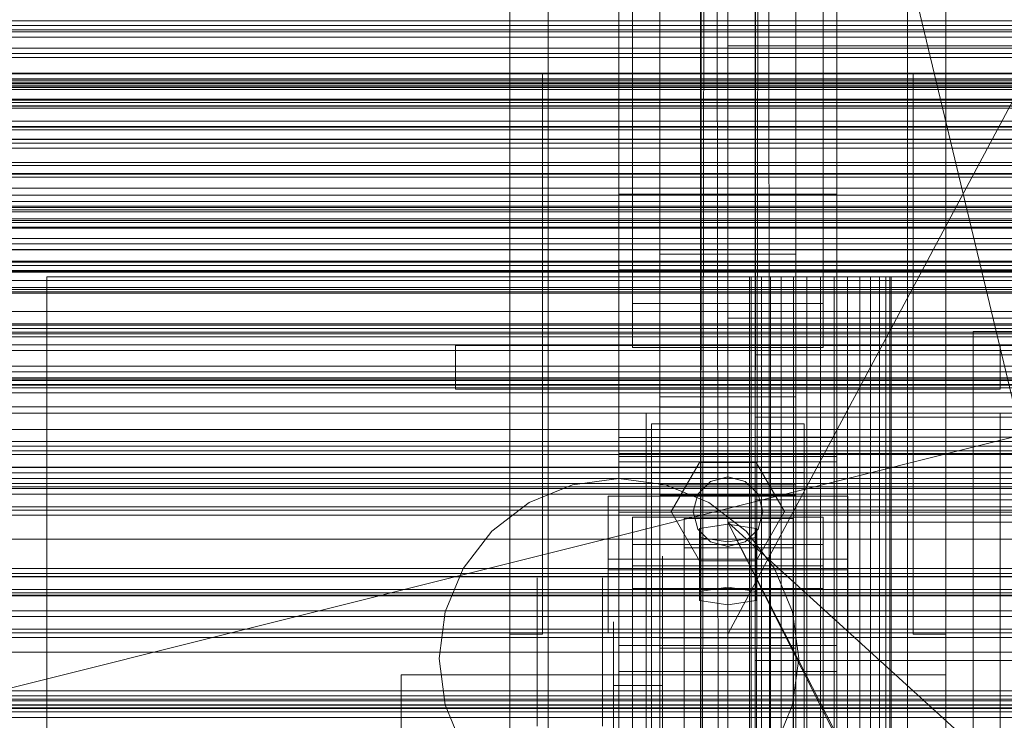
# Model space of a CAD drawing. Header units: millimetres. Extents: x -3490 to 61924, y -72580 to 6847.
# Tile 194 of 256: x -560 to -379, y -34096 to -33968. Entities that reach past the tile are written whole.
import ezdxf

# ---------------------------------------------------------------- set-up
doc = ezdxf.new("R2010")
doc.units = ezdxf.units.MM
for name, color, linetype, lineweight in [('COTAS_O', 1, 'Continuous', 0), ('COTAS_P', 1, 'Continuous', 0), ('frontal_briquetadora', 7, 'Continuous', 0), ('frontal_C01', 7, 'Continuous', 0), ('frontal_C02', 7, 'Continuous', 0), ('frontal_C03', 7, 'Continuous', 0), ('frontal_C11', 7, 'Continuous', 0), ('frontal_dosificador', 7, 'Continuous', 0), ('frontal_secador', 7, 'Continuous', 0)]:
    doc.layers.add(name, color=color, linetype=linetype, lineweight=lineweight)
doc.dimstyles.new('R19_100', dxfattribs={"dimtxt": 250, "dimasz": 150, "dimexe": 150, "dimexo": 80, "dimgap": 100, "dimtad": 1, "dimtih": 1, "dimtoh": 1, "dimdsep": 46, "dimcen": 0.09, "dimadec": 0, "dimazin": 0, "dimtfac": 1, "dimtdec": 4, "dimtofl": 0, "dimtmove": 0, "dimatfit": 3, "dimfxl": 1, "dimtolj": 1, "dimtzin": 0, "dimarcsym": 0})

# ---------------------------------------------------------------- blocks, each defined once
blk = doc.blocks.new('DIM_R29_55')
at = {"layer": 'COTAS_P'}
for p, q in [((-3300, -33120), (-3150, -33075)), ((-60, -33120), (-210, -33075)), ((-3300, -34020), (-3300, -33120)), ((-3300, -33120), (-60, -33120)), ((-3300, -33120), (-3150, -33165)), ((-60, -33120), (-210, -33165)), ((-60, -34020), (-60, -33120))]:
    blk.add_line(p, q, dxfattribs=at)
blk.add_text('3240 P', height=250, dxfattribs=at).set_placement((-1680, -33020))
blk = doc.blocks.new('DIM_R29_57')
at = {"layer": 'COTAS_O'}
for p, q in [((-1725, -33700), (-1575, -33655)), ((1725, -33700), (1575, -33655)), ((-1725, -34400), (-1725, -33700)), ((-1725, -33700), (1725, -33700)), ((-1725, -33700), (-1575, -33745)), ((1725, -33700), (1575, -33745)), ((1725, -34400), (1725, -33700))]:
    blk.add_line(p, q, dxfattribs=at)
blk.add_text('3450 O', height=250, dxfattribs=at).set_placement((0, -33600))
blk = doc.blocks.new('DIM_R29_60')
at = {"layer": 'COTAS_O'}
for p, q in [((-650, -33700), (50, -33700)), ((50, -33700), (5, -33850)), ((50, -34900), (50, -33700)), ((50, -33700), (95, -33850)), ((50, -34900), (5, -34750)), ((50, -34900), (95, -34750)), ((-650, -34900), (50, -34900))]:
    blk.add_line(p, q, dxfattribs=at)
blk.add_text('1200 O', height=250, rotation=90, dxfattribs=at).set_placement((-50, -34300))
blk = doc.blocks.new('DIM_R29_61')
at = {"layer": 'COTAS_O'}
for p, q in [((-650, -34200), (-500, -34155)), ((650, -34200), (500, -34155)), ((-650, -34900), (-650, -34200)), ((-650, -34200), (650, -34200)), ((-650, -34200), (-500, -34245)), ((650, -34200), (500, -34245)), ((650, -34900), (650, -34200))]:
    blk.add_line(p, q, dxfattribs=at)
blk.add_text('1300 O', height=250, dxfattribs=at).set_placement((0, -34100))

msp = doc.modelspace()

# ---------------------------------------------------------------- linework, layer by layer
at = {"layer": 'frontal_briquetadora'}
for p, q in [((-430, -33820), (-430, -34060)), ((-430, -34260), (-430, -33820)), ((-430, -34680), (-430, -33820)), ((-430, -33820), (-223.45, -34680)), ((-430, -33853.384), (-430, -34060)), ((-430, -34060), (-430, -33855.985)), ((-430, -33858.384), (-430, -34060)), ((-430, -33860.559), (-430, -34060)), ((-430, -33862.488), (-430, -34060)), ((-430, -33864.153), (-430, -34060)), ((-430, -33865.538), (-430, -34060)), ((-430, -33866.629), (-430, -34060)), ((-430, -33867.416), (-430, -34060)), ((-430, -33867.891), (-430, -34060)), ((-430, -33868.05), (-430, -34060)), ((-430, -34060), (-430, -34490)), ((-210, -34060), (-430, -34060)), ((-430, -34060), (-210, -34260)), ((-430, -34060), (-430, -34260)), ((-335.556, -34060), (-430, -34060)), ((-430, -34060), (-333.957, -34060)), ((-337.006, -34060), (-430, -34060)), ((-338.292, -34060), (-430, -34060)), ((-430, -34060), (-332.223, -34060)), ((-339.402, -34060), (-430, -34060)), ((-430, -34060), (-330.371, -34060)), ((-340.325, -34060), (-430, -34060)), ((-430, -34060), (-328.419, -34060)), ((-341.053, -34060), (-430, -34060)), ((-430, -34060), (-326.386, -34060)), ((-430, -34060), (-324.292, -34060)), ((-341.577, -34060), (-430, -34060)), ((-341.894, -34060), (-430, -34060)), ((-430, -34060), (-322.156, -34060)), ((-342, -34060), (-430, -34060)), ((-430, -34060), (-320, -34060)), ((-430, -34060), (-430, -34305)), ((-430, -34496), (-430, -34060)), ((-430, -34060), (-210, -34490)), ((-430, -34060), (-210, -34496)), ((-442, -34068.127), (-442, -34066.237)), ((-430, -34068.127), (-430, -34066.237)), ((-442, -34071.891), (-442, -34068.127)), ((-430, -34071.891), (-430, -34068.127)), ((-465, -34072.087), (-465, -34070.232)), ((-453, -34072.087), (-453, -34070.232)), ((-442, -34077.495), (-442, -34071.891)), ((-430, -34077.495), (-430, -34071.891)), ((-465, -34075.779), (-465, -34072.087)), ((-453, -34075.779), (-453, -34072.087)), ((-465, -34081.275), (-465, -34075.779)), ((-453, -34081.275), (-453, -34075.779)), ((-451, -34080.618), (-451, -34078.301)), ((-442, -34084.887), (-442, -34077.495)), ((-442, -34080.618), (-442, -34078.301)), ((-430, -34084.887), (-430, -34077.495)), ((-451, -34084.793), (-451, -34080.618)), ((-442, -34084.793), (-442, -34080.618)), ((-465, -34088.525), (-465, -34081.275)), ((-453, -34088.525), (-453, -34081.275)), ((-451, -34090), (-451, -34084.793)), ((-442, -34090), (-442, -34084.793)), ((-442, -34094.001), (-442, -34084.887)), ((-430, -34094.001), (-430, -34084.887)), ((-465, -34097.465), (-465, -34088.525)), ((-453, -34097.465), (-453, -34088.525)), ((-442, -34090), (-451, -34090)), ((-451, -34090), (-451, -34095.207)), ((-442, -34090), (-442, -34095.207)), ((-451, -34095.207), (-451, -34099.382)), ((-442, -34104.754), (-442, -34094.001)), ((-442, -34095.207), (-442, -34099.382)), ((-430, -34104.754), (-430, -34094.001))]:
    msp.add_line(p, q, dxfattribs=at)
at = {"layer": 'frontal_C01'}
for p, q in [((-442.5, -34010.796), (-442.5, -33407.996)), ((-417.5, -33407.996), (-417.5, -34010.796)), ((-442.5, -34036.976), (-442.5, -33434.177)), ((-417.5, -34036.976), (-417.5, -33434.177)), ((-450, -33999.812), (-450, -33676.273)), ((-410, -33676.273), (-410, -33999.812)), ((-450, -34047.96), (-450, -33724.422)), ((-410, -34047.96), (-410, -33724.422)), ((-450, -34048.905), (-450, -33725.366)), ((-410, -33725.366), (-410, -34048.905)), ((-447.5, -34019.842), (-447.5, -33740.581)), ((-412.5, -33740.581), (-412.5, -34019.842)), ((-447.5, -34027.93), (-447.5, -33748.67)), ((-412.5, -34027.93), (-412.5, -33748.67)), ((-450, -34087.423), (-450, -33763.885)), ((-410, -34087.423), (-410, -33763.885)), ((-410, -33999.812), (-450, -33999.812)), ((-450, -33999.812), (-450, -34047.96)), ((-450, -34323.351), (-450, -33999.812)), ((-410, -34047.96), (-410, -33999.812)), ((-410, -33999.812), (-410, -34323.351)), ((-417.5, -34008.896), (-442.5, -34008.896)), ((-442.5, -34008.896), (-442.5, -34038.876)), ((-442.5, -34053.174), (-442.5, -34008.896)), ((-417.5, -34038.876), (-417.5, -34008.896)), ((-417.5, -34008.896), (-417.5, -34053.174)), ((-442.5, -34036.976), (-442.5, -34010.796)), ((-442.5, -34010.796), (-417.5, -34010.796)), ((-417.5, -34010.796), (-417.5, -34036.976)), ((-450, -34024.464), (-450, -34013.679)), ((-450, -34013.679), (450, -34013.679)), ((-450, -34047.383), (-450, -34013.679)), ((-412.5, -34019.842), (-447.5, -34019.842)), ((-447.5, -34019.842), (-447.5, -34027.93)), ((-412.5, -34027.93), (-412.5, -34019.842)), ((450, -34024.464), (-450, -34024.464)), ((-450, -34024.464), (-450, -34058.168)), ((-447.5, -34027.93), (-412.5, -34027.93)), ((-417.5, -34036.976), (-442.5, -34036.976)), ((-442.5, -34038.876), (-417.5, -34038.876)), ((-442.5, -34083.154), (-442.5, -34038.876)), ((-417.5, -34083.154), (-417.5, -34038.876)), ((450, -34047.383), (-450, -34047.383)), ((-450, -34047.383), (-450, -34058.168)), ((-450, -34047.96), (-410, -34047.96)), ((-450, -34371.499), (-450, -34047.96)), ((-410, -34371.499), (-410, -34047.96)), ((-410, -34048.905), (-450, -34048.905)), ((-450, -34048.905), (-450, -34087.423)), ((-450, -34372.443), (-450, -34048.905)), ((-410, -34087.423), (-410, -34048.905)), ((-410, -34048.905), (-410, -34372.443)), ((-442.5, -34083.154), (-442.5, -34053.174)), ((-442.5, -34053.174), (-417.5, -34053.174)), ((-417.5, -34053.174), (-417.5, -34083.154)), ((-452, -34068.743), (-452, -34055.262)), ((-452, -34055.262), (-408, -34055.262)), ((-452, -34066.818), (-452, -34055.262)), ((-417.5, -34055.074), (-442.5, -34055.074)), ((-442.5, -34055.074), (-442.5, -34081.254)), ((-442.5, -34657.873), (-442.5, -34055.074)), ((-417.5, -34081.254), (-417.5, -34055.074)), ((-417.5, -34055.074), (-417.5, -34657.873)), ((-408, -34055.262), (-408, -34068.743)), ((-408, -34055.262), (-408, -34066.818)), ((-450, -34058.168), (450, -34058.168)), ((-438, -34064.699), (-438, -34059.306)), ((-438, -34059.306), (-418, -34059.306)), ((-438, -34201.387), (-438, -34059.306)), ((-418, -34059.306), (-418, -34064.699)), ((-418, -34059.306), (-418, -34201.387)), ((-430, -34060.385), (-435.196, -34061.194)), ((-435.196, -34061.194), (-435.196, -34062.811)), ((-435.196, -34072.749), (-435.196, -34061.194)), ((-424.804, -34061.194), (-430, -34060.385)), ((-430, -34071.94), (-430, -34060.385)), ((-424.804, -34062.811), (-424.804, -34061.194)), ((-424.804, -34072.749), (-424.804, -34061.194)), ((-435.196, -34062.811), (-430, -34063.62)), ((-435.196, -34074.367), (-435.196, -34062.811)), ((-430, -34063.62), (-424.804, -34062.811)), ((-424.804, -34074.367), (-424.804, -34062.811)), ((-447.5, -34072.208), (-447.5, -34064.12)), ((-447.5, -34064.12), (-412.5, -34064.12)), ((-447.5, -34343.381), (-447.5, -34064.12)), ((-418, -34064.699), (-438, -34064.699)), ((-438, -34064.699), (-438, -34206.779)), ((-430, -34063.62), (-430, -34075.176)), ((-418, -34206.779), (-418, -34064.699)), ((-412.5, -34064.12), (-412.5, -34072.208)), ((-412.5, -34064.12), (-412.5, -34343.381)), ((-408, -34066.818), (-452, -34066.818)), ((-452, -34066.818), (-452, -34080.298)), ((-408, -34080.298), (-408, -34066.818)), ((-408, -34068.743), (-452, -34068.743)), ((-452, -34068.743), (-452, -34080.298)), ((-408, -34080.298), (-408, -34068.743)), ((-435.196, -34072.749), (-430, -34071.94)), ((-430, -34071.94), (-424.804, -34072.749)), ((-412.5, -34072.208), (-447.5, -34072.208)), ((-447.5, -34351.469), (-447.5, -34072.208)), ((-435.196, -34074.367), (-435.196, -34072.749)), ((-424.804, -34072.749), (-424.804, -34074.367)), ((-412.5, -34351.469), (-412.5, -34072.208)), ((-430, -34075.176), (-435.196, -34074.367)), ((-424.804, -34074.367), (-430, -34075.176)), ((-452, -34080.298), (-408, -34080.298)), ((-442.5, -34081.254), (-417.5, -34081.254)), ((-442.5, -34684.054), (-442.5, -34081.254)), ((-417.5, -34684.054), (-417.5, -34081.254)), ((-417.5, -34083.154), (-442.5, -34083.154)), ((-425, -34099.076), (-425, -34085.38)), ((-425, -34085.38), (425, -34085.38)), ((-425, -34096.935), (-425, -34085.38)), ((-450, -34087.423), (-410, -34087.423)), ((-450, -34410.962), (-450, -34087.423)), ((-410, -34410.962), (-410, -34087.423))]:
    msp.add_line(p, q, dxfattribs=at)
at = {"layer": 'frontal_C02'}
for p, q in [((-470, -35975), (-470, -33530.372)), ((-463, -35975), (-463, -33530.372)), ((-397, -35975), (-397, -33530.372)), ((-390, -35975), (-390, -33530.372)), ((-450, -34044.45), (-450, -33686.788)), ((-410, -33686.788), (-410, -34044.45)), ((-442.5, -34231.462), (-442.5, -33692.436)), ((-417.5, -33692.436), (-417.5, -34231.462)), ((-442.5, -34258.348), (-442.5, -33719.322)), ((-417.5, -34258.348), (-417.5, -33719.322)), ((-450, -34082.632), (-450, -33724.97)), ((-410, -34082.632), (-410, -33724.97)), ((-450, -34221.042), (-450, -33863.38)), ((-410, -33863.38), (-410, -34221.042)), ((-450, -34268.769), (-450, -33911.107)), ((-410, -34268.769), (-410, -33911.107)), ((-430, -33967.57), (-430, -33972.57)), ((430, -33972.57), (-430, -33972.57)), ((-430, -33972.57), (-430, -34022.57)), ((-470, -34080.57), (-470, -33977.57)), ((-470, -33977.57), (-464, -33977.57)), ((-464, -34080.57), (-464, -33977.57)), ((-430, -34080.57), (-375, -33977.57)), ((-375, -33977.57), (-430, -33977.57)), ((-430, -33977.57), (-430, -34080.57)), ((-396, -34080.57), (-396, -33977.57)), ((-396, -33977.57), (-390, -33977.57)), ((-390, -34080.57), (-390, -33977.57)), ((-430, -34022.57), (-430, -34027.57)), ((430, -34022.57), (-430, -34022.57)), ((-480, -34027.57), (-380, -34027.57)), ((-480, -34035.57), (-480, -34027.57)), ((430, -34027.57), (-430, -34027.57)), ((-380, -34035.57), (-380, -34027.57)), ((-425, -34044.426), (-425, -34029.285)), ((-425, -34029.285), (425, -34029.285)), ((-425, -34040.739), (-425, -34029.285)), ((-480, -34035.57), (-380, -34035.57)), ((-470, -34035.57), (-463, -34035.57)), ((-470, -35975), (-470, -34035.57)), ((-463, -35975), (-463, -34035.57)), ((-463, -34035.57), (-397, -34035.57)), ((-397, -34035.57), (-390, -34035.57)), ((-397, -35975), (-397, -34035.57)), ((-390, -35975), (-390, -34035.57)), ((425, -34040.739), (-425, -34040.739)), ((-425, -34040.739), (-425, -34055.88)), ((-444, -34050.871), (-444, -34041.93)), ((-444, -34041.93), (-416, -34041.93)), ((-444, -34132.492), (-444, -34041.93)), ((-416, -34041.93), (-416, -34050.871)), ((-416, -34041.93), (-416, -34132.492)), ((-410, -34044.45), (-450, -34044.45)), ((-450, -34044.45), (-450, -34082.632)), ((-450, -34402.112), (-450, -34044.45)), ((425, -34044.426), (-425, -34044.426)), ((-425, -34044.426), (-425, -34055.88)), ((-410, -34082.632), (-410, -34044.45)), ((-410, -34044.45), (-410, -34402.112)), ((-440.4, -34058.07), (-435.2, -34049.063)), ((-435.2, -34049.063), (-424.8, -34049.063)), ((-424.8, -34049.063), (-419.6, -34058.07)), ((-416, -34050.871), (-444, -34050.871)), ((-444, -34050.871), (-444, -34141.434)), ((-433.2, -34052.527), (-430, -34051.67)), ((-430, -34051.67), (-426.8, -34052.527)), ((-416, -34141.434), (-416, -34050.871)), ((-435.543, -34054.87), (-433.2, -34052.527)), ((-426.8, -34052.527), (-424.457, -34054.87)), ((-436.4, -34058.07), (-435.543, -34054.87)), ((-424.457, -34054.87), (-423.6, -34058.07)), ((-425, -34055.88), (425, -34055.88)), ((-447.5, -34068.012), (-447.5, -34059.07)), ((-447.5, -34059.07), (-412.5, -34059.07)), ((-447.5, -34240.435), (-447.5, -34059.07)), ((-435.2, -34067.077), (-440.4, -34058.07)), ((-435.543, -34061.27), (-436.4, -34058.07)), ((-419.6, -34058.07), (-424.8, -34067.077)), ((-423.6, -34058.07), (-424.457, -34061.27)), ((-412.5, -34059.07), (-412.5, -34068.012)), ((-412.5, -34059.07), (-412.5, -34240.435)), ((-433.2, -34063.612), (-435.543, -34061.27)), ((-424.457, -34061.27), (-426.8, -34063.612)), ((-430, -34064.47), (-433.2, -34063.612)), ((-426.8, -34063.612), (-430, -34064.47)), ((-412.5, -34068.012), (-447.5, -34068.012)), ((-447.5, -34249.376), (-447.5, -34068.012)), ((-424.8, -34067.077), (-435.2, -34067.077)), ((-412.5, -34249.376), (-412.5, -34068.012)), ((-464, -34080.57), (-470, -34080.57)), ((-390, -34080.57), (-396, -34080.57)), ((-450, -34082.632), (-410, -34082.632)), ((-450, -34440.294), (-450, -34082.632)), ((-410, -34440.294), (-410, -34082.632))]:
    msp.add_line(p, q, dxfattribs=at)
at = {"layer": 'frontal_C03'}
for p, q in [((1250, -33967.998), (-1250, -33967.998)), ((1250, -33968.879), (-1250, -33968.879)), ((-1500, -33978.628), (1500, -33978.628)), ((1250, -33978.686), (-1250, -33978.686)), ((1250, -33979.567), (-1250, -33979.567)), ((1250, -33980.221), (-1250, -33980.221)), ((1250, -33982.528), (-1250, -33982.528)), ((-1250, -33983.585), (1250, -33983.585)), ((1250, -33986.437), (-1250, -33986.437)), ((1250, -33987.495), (-1250, -33987.495)), ((1250, -33989.802), (-1250, -33989.802)), ((1250, -33990.456), (-1250, -33990.456)), ((1250, -33991.337), (-1250, -33991.337)), ((1250, -34001.143), (-1250, -34001.143)), ((1250, -34002.025), (-1250, -34002.025)), ((1250, -34002.678), (-1250, -34002.678)), ((1250, -34004.986), (-1250, -34004.986)), ((-1250, -34006.043), (1250, -34006.043)), ((1250, -34008.895), (-1250, -34008.895)), ((1250, -34009.952), (-1250, -34009.952)), ((1250, -34012.26), (-1250, -34012.26)), ((1250, -34012.913), (-1250, -34012.913)), ((1250, -34013.795), (-1250, -34013.795)), ((1250, -34023.601), (-1250, -34023.601)), ((1250, -34024.482), (-1250, -34024.482)), ((1250, -34025.136), (-1250, -34025.136)), ((1250, -34027.443), (-1250, -34027.443)), ((-1250, -34028.501), (1250, -34028.501)), ((1250, -34031.353), (-1250, -34031.353)), ((1250, -34032.41), (-1250, -34032.41)), ((1250, -34034.717), (-1250, -34034.717)), ((1250, -34035.371), (-1250, -34035.371)), ((1250, -34036.252), (-1250, -34036.252)), ((1250, -34046.059), (-1250, -34046.059)), ((1250, -34046.94), (-1250, -34046.94)), ((1250, -34047.593), (-1250, -34047.593)), ((1250, -34049.901), (-1250, -34049.901)), ((-1250, -34050.958), (1250, -34050.958)), ((1250, -34053.81), (-1250, -34053.81)), ((1250, -34054.868), (-1250, -34054.868)), ((1250, -34057.175), (-1250, -34057.175)), ((1250, -34057.828), (-1250, -34057.828)), ((1250, -34058.71), (-1250, -34058.71)), ((1250, -34068.516), (-1250, -34068.516)), ((1250, -34069.398), (-1250, -34069.398)), ((1250, -34070.051), (-1250, -34070.051)), ((1250, -34072.358), (-1250, -34072.358)), ((-1250, -34073.416), (1250, -34073.416)), ((1250, -34076.268), (-1250, -34076.268)), ((1250, -34077.325), (-1250, -34077.325)), ((1250, -34079.633), (-1250, -34079.633)), ((1250, -34080.286), (-1250, -34080.286)), ((1250, -34081.167), (-1250, -34081.167)), ((1250, -34090.974), (-1250, -34090.974)), ((1250, -34091.855), (-1250, -34091.855)), ((1250, -34092.509), (-1250, -34092.509)), ((-1250, -34092.816), (1250, -34092.816)), ((-1250, -34093.614), (1250, -34093.614)), ((-1250, -34094.198), (1250, -34094.198)), ((1250, -34094.816), (-1250, -34094.816)), ((-1250, -34095.873), (1250, -34095.873))]:
    msp.add_line(p, q, dxfattribs=at)
at = {"layer": 'frontal_C11'}
for p, q in [((-3300, -33970), (-60, -33970)), ((-3230, -33970), (-130, -33970)), ((-3230, -33973), (-130, -33973)), ((-3200, -33973), (-160, -33973)), ((-800, -33973), (-160, -33973)), ((-3200, -33979), (-160, -33979)), ((-800, -33979), (-160, -33979)), ((-3370, -34034), (10, -34034)), ((-3370, -34040), (10, -34040)), ((-3370, -34043), (10, -34043)), ((-3300, -34070), (-60, -34070)), ((-3300, -34073), (-60, -34073))]:
    msp.add_line(p, q, dxfattribs=at)
at = {"layer": 'frontal_dosificador'}
for p, q in [((-150, -34000), (-1850, -34000)), ((-1200, -34250), (-200, -34000)), ((-200, -34000), (-1200, -34000)), ((-205, -34015), (-555, -34015)), ((-555, -34335), (-555, -34015)), ((-215, -34025), (-385, -34025)), ((-385, -34110), (-385, -34025)), ((-300, -34050), (-1700, -34050)), ((-300, -34052), (-1700, -34052)), ((-450, -34052), (-458.541, -34053.124)), ((-441.459, -34053.124), (-450, -34052)), ((-458.541, -34053.124), (-466.5, -34056.421)), ((-433.5, -34056.421), (-441.459, -34053.124)), ((-466.5, -34056.421), (-473.335, -34061.665)), ((-426.665, -34061.665), (-433.5, -34056.421)), ((-473.335, -34061.665), (-478.579, -34068.5)), ((-421.421, -34068.5), (-426.665, -34061.665)), ((-478.579, -34068.5), (-481.876, -34076.459)), ((-418.124, -34076.459), (-421.421, -34068.5)), ((-481.876, -34076.459), (-483, -34085)), ((-417, -34085), (-418.124, -34076.459)), ((-483, -34085), (-481.876, -34093.541)), ((-418.124, -34093.541), (-417, -34085)), ((-390, -34088), (-490, -34088)), ((-490, -34133), (-490, -34088)), ((-390, -34133), (-390, -34088)), ((-481.876, -34093.541), (-478.579, -34101.5)), ((-421.421, -34101.5), (-418.124, -34093.541))]:
    msp.add_line(p, q, dxfattribs=at)
at = {"layer": 'frontal_secador'}
for p, q in [((-433.02, -33225.78), (-435, -34283)), ((-433.02, -33225.78), (-431.48, -34297.08)), ((-434.78, -33232.82), (-435, -34283)), ((-423.38, -33233.82), (-425, -34277)), ((-423.38, -33233.82), (-422.12, -34288.52)), ((-435, -34283), (-435, -33237)), ((-424.82, -33239.58), (-425, -34277)), ((-425, -34277), (-425, -33243)), ((1250, -33969.659), (-1250, -33969.659)), ((-1250, -33971), (1250, -33971)), ((1250, -33974), (-1250, -33974)), ((-1250, -33974.728), (1250, -33974.728)), ((-1250, -33977.588), (1250, -33977.588)), ((1250, -33977.611), (-1250, -33977.611)), ((1250, -33977.728), (-1250, -33977.728)), ((-1250, -33979.387), (1250, -33979.387)), ((1250, -33979.918), (-1250, -33979.918)), ((-1250, -33980), (1250, -33980)), ((1250, -33980.588), (-1250, -33980.588)), ((1250, -33982.387), (-1250, -33982.387)), ((1250, -33983), (-1250, -33983)), ((-1250, -33983.65), (1250, -33983.65)), ((1250, -33984), (-1250, -33984)), ((1250, -33987.382), (-1250, -33987.382)), ((-1250, -33988), (1250, -33988)), ((1250, -33989.689), (-1250, -33989.689)), ((1250, -33994), (-1250, -33994)), ((1250, -33994.545), (-1250, -33994.545)), ((1250, -33996), (-1250, -33996)), ((1250, -33996.144), (-1250, -33996.144)), ((1250, -33996.709), (-1250, -33996.709)), ((1250, -33998.686), (-1250, -33998.686)), ((1250, -34000), (-1250, -34000)), ((1320, -34002), (-1320, -34002)), ((1320, -34002.273), (-1320, -34002.273)), ((1320, -34003.072), (-1320, -34003.072)), ((1250, -34002), (-1250, -34002)), ((1320, -34004.343), (-1320, -34004.343)), ((1250, -34004.651), (-1250, -34004.651)), ((1320, -34006), (-1320, -34006)), ((1250, -34005.859), (-1250, -34005.859)), ((-1250, -34006), (1250, -34006)), ((1320, -34007.929), (-1320, -34007.929)), ((-1320, -34010), (1320, -34010)), ((-1250, -34010), (1250, -34010)), ((1320, -34012.071), (-1320, -34012.071)), ((1320, -34014), (-1320, -34014)), ((1250, -34014.141), (-1250, -34014.141)), ((1320, -34015.657), (-1320, -34015.657)), ((-425.75, -34015), (-426, -34015)), ((-426, -34130), (-426, -34015)), ((-425.01, -34015), (-425.75, -34015)), ((-425.75, -34130), (-425.75, -34015)), ((-423.809, -34015), (-425.01, -34015)), ((-425.01, -34130), (-425.01, -34015)), ((-422.192, -34015), (-423.809, -34015)), ((-423.809, -34130), (-423.809, -34015)), ((-420.222, -34015), (-422.192, -34015)), ((-422.192, -34130), (-422.192, -34015)), ((-417.975, -34015), (-420.222, -34015)), ((-420.222, -34130), (-420.222, -34015)), ((-415.536, -34015), (-417.975, -34015)), ((-417.975, -34130), (-417.975, -34015)), ((-413, -34015), (-415.536, -34015)), ((-415.536, -34130), (-415.536, -34015)), ((-413, -34015), (-410.464, -34015)), ((-413, -34015), (-413, -34130)), ((-410.464, -34015), (-408.025, -34015)), ((-410.464, -34130), (-410.464, -34015)), ((-408.025, -34015), (-405.778, -34015)), ((-408.025, -34130), (-408.025, -34015)), ((-405.778, -34015), (-403.808, -34015)), ((-405.778, -34130), (-405.778, -34015)), ((-403.808, -34015), (-402.191, -34015)), ((-403.808, -34130), (-403.808, -34015)), ((-402.191, -34015), (-400.99, -34015)), ((-402.191, -34130), (-402.191, -34015)), ((-400.99, -34015), (-400.25, -34015)), ((-400.99, -34130), (-400.99, -34015)), ((-400.25, -34015), (-400, -34015)), ((-400.25, -34130), (-400.25, -34015)), ((-400, -34130), (-400, -34015)), ((1320, -34016.928), (-1320, -34016.928)), ((1320, -34017.727), (-1320, -34017.727)), ((1250, -34017.285), (-1250, -34017.285)), ((1320, -34018), (-1320, -34018)), ((1250, -34018), (-1250, -34018)), ((1250, -34021.314), (-1250, -34021.314)), ((1250, -34023.856), (-1250, -34023.856)), ((1250, -34025.455), (-1250, -34025.455)), ((1250, -34026), (-1250, -34026)), ((1360, -34033.5), (-1360, -34033.5)), ((1250, -34033.75), (-1250, -34033.75)), ((1360, -34034.863), (-1360, -34034.863)), ((1360, -34038.859), (-1360, -34038.859)), ((-445, -34040), (-380, -34040)), ((-445, -34110), (-445, -34040)), ((-380, -34110), (-380, -34040)), ((1360, -34045.216), (-1360, -34045.216)), ((1360, -34053.5), (-1360, -34053.5)), ((1250, -34052.924), (-1250, -34052.924)), ((1360, -34063.147), (-1360, -34063.147)), ((-1360, -34073.5), (1360, -34073.5)), ((-1250, -34073.5), (1250, -34073.5)), ((1360, -34083.853), (-1360, -34083.853)), ((1360, -34093.5), (-1360, -34093.5)), ((1250, -34094.076), (-1250, -34094.076))]:
    msp.add_line(p, q, dxfattribs=at)

# ---------------------------------------------------------------- dimensions: what is measured, and where the dimension line sits
at = {"layer": 'COTAS_O'}
for p1, p2, distance, picture, middle in [((-650, -34900), (-650, -33700), -700, 'DIM_R29_60', (50, -34300)), ((-1725, -34400), (1725, -34400), 700, 'DIM_R29_57', (0, -33700)), ((-650, -34900), (650, -34900), 700, 'DIM_R29_61', (0, -34200))]:
    dim = msp.add_aligned_dim(p1=p1, p2=p2, distance=distance, text='<> O', dimstyle='R19_100', dxfattribs=at)
    dim.commit()
    dim.dimension.update_dxf_attribs({"geometry": picture, "text_midpoint": middle})
at = {"layer": 'COTAS_P'}
dim = msp.add_aligned_dim(p1=(-3300, -34020), p2=(-60, -34020), distance=900, text='<> P', dimstyle='R19_100', dxfattribs=at)
dim.commit()
dim.dimension.update_dxf_attribs({"geometry": 'DIM_R29_55', "text_midpoint": (-1680, -33120)})

doc.saveas('drawing.dxf')
